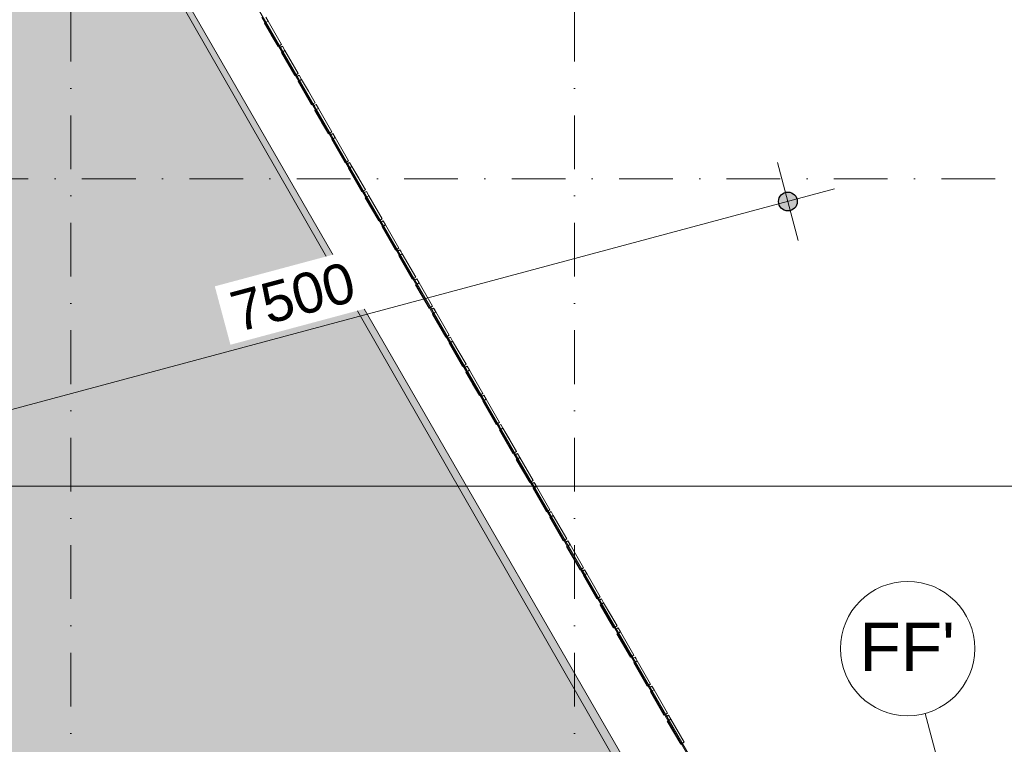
# Model space of a CAD drawing. Header units: millimetres. Extents: x -2530 to 151695, y -8763 to 71774.
# Tile 103 of 217: x 61909 to 69243, y 49290 to 54684. Entities that reach past the tile are written whole.
import ezdxf

# ---------------------------------------------------------------- set-up
doc = ezdxf.new("R2010")
doc.units = ezdxf.units.MM
doc.linetypes.add('RR_Level', pattern=[800, 400, -200, 0, -200])
for name, color, linetype, lineweight in [('A-____-____-DIMS', 211, 'Continuous', 9), ('A-____-____-DIMS-200', 211, 'Continuous', 9), ('A-FLOR-____-OTLN', 192, 'Continuous', 18), ('A-ROOF-____-OTLN', 132, 'Continuous', 18), ('A-ROOF-____-PATT', 132, 'Continuous', 18), ('A-WALL-____-OTLN', 113, 'Continuous', 18), ('S-GRID-____-IDEN', 1, 'Continuous', 13), ('S-GRID-____-OTLN', 1, 'Continuous', 9)]:
    doc.layers.add(name, color=color, linetype=linetype, lineweight=lineweight)
doc.styles.add('Arial', font='arial.ttf', dxfattribs={"height": 360})
doc.styles.add('Arial_2', font='arial.ttf', dxfattribs={"height": 300})
doc.styles.add('Arial_3', font='arial.ttf', dxfattribs={"height": 500})
doc.dimstyles.new('1_5mm_interne_maten_en_details', dxfattribs={"dimscale": 304.8, "dimtxt": 1.004192, "dimasz": 1.83727, "dimexe": 0.984252, "dimexo": 0.0625, "dimgap": 0.098425, "dimtad": 1, "dimdec": 0, "dimlfac": 304.8, "dimzin": 0, "dimdsep": 46, "dimtxsty": 'Arial_2', "dimblk1": 'DOTSMALL', "dimblk2": 'DOTSMALL', "dimsah": 1, "dimcen": 0.09, "dimdle": 1.181102, "dimazin": 0, "dimtfac": 1, "dimtdec": 4, "dimtix": 1, "dimtmove": 0, "dimatfit": 3, "dimfxl": 0.003229, "dimfxlon": 1, "dimtvp": 1, "dimtfill": 1, "dimtolj": 1, "dimtzin": 0, "dimlwd": 13, "dimlwe": 13, "dimarcsym": 2})
doc.dimstyles.new('2_5mm_totaalmaatvoering', dxfattribs={"dimscale": 304.8, "dimtxt": 1.673654, "dimasz": 1.83727, "dimexe": 1.312336, "dimexo": 0.0625, "dimgap": 0.164042, "dimtad": 1, "dimdec": 0, "dimlfac": 304.8, "dimzin": 0, "dimdsep": 46, "dimtxsty": 'Arial_3', "dimblk1": 'DOTSMALL', "dimblk2": 'DOTSMALL', "dimsah": 1, "dimcen": 0.09, "dimdle": 1.64042, "dimazin": 0, "dimtfac": 1, "dimtdec": 4, "dimtix": 1, "dimtmove": 0, "dimatfit": 3, "dimfxl": 0.004306, "dimfxlon": 1, "dimtvp": 1, "dimtfill": 1, "dimtolj": 1, "dimtzin": 0, "dimlwd": 13, "dimlwe": 13, "dimarcsym": 2})

# ---------------------------------------------------------------- blocks, each defined once
blk = doc.blocks.new('027_Gilde - ATC_FacadeModel_rvt-1-plot_V1 Copy 1')
at = {"layer": 'A-ROOF-____-PATT', "lineweight": 9}
h = blk.add_hatch(dxfattribs=at)
h.set_pattern_fill('FP_1', color=8, style=0, pattern_type=2)
h.set_pattern_definition([(0, (0, 0), (812.8, 203.2), [67.056, -542.544, 67.056, -542.544, -3251.2]), (0, (0, 0), (812.8, 203.2), [-1219.2, 67.056, -1152.144, 67.056, -542.544, -1422.4]), (0, (0, 0), (812.8, 203.2), [-3048, 67.056, -339.344, 67.056, -948.944]), (120, (304.8, 101.6), (-582.37636, 602.30545), [67.056, -542.544, 67.056, -542.544, -3251.2]), (120, (304.8, 101.6), (-582.37636, 602.30545), [-1219.2, 67.056, -1152.144, 67.056, -542.544, -1422.4]), (120, (304.8, 101.6), (-582.37636, 602.30545), [-3048, 67.056, -339.344, 67.056, -948.944]), (240, (406.4, 508), (-230.42364, -805.50545), [67.056, -542.544, 67.056, -542.544, -3251.2]), (240, (406.4, 508), (-230.42364, -805.50545), [-1219.2, 67.056, -1152.144, 67.056, -542.544, -1422.4]), (240, (406.4, 508), (-230.42364, -805.50545), [-3048, 67.056, -339.344, 67.056, -948.944])])
h.paths.add_polyline_path([(31820.7, 30107), (31919, 30175.7), (31941.5, 30175.4), (31941.5, 30229.1), (31938.7, 30229.1), (31938.2, 30213.9), (31820.7, 30128.3)])
h.paths.add_polyline_path([(31904, 33348.8), (31904, 33365.8), (31880.6, 33348.8)])
h.paths.add_polyline_path([(28810, 26426), (31941.5, 26426), (31939.4, 26583.9), (31938.8, 26566.2), (31752.3, 26430.3), (31721.2, 26429.9), (31727, 26593.4), (31915.3, 26730.6), (31941.5, 26730.6), (31939.9, 26882.9), (31938.8, 26851.6), (31755, 26719.6), (31726.6, 26719), (31732, 26882.3), (31915.2, 27015.8), (31941.5, 27015.8), (31939.8, 27164.1), (31938.8, 27133.3), (31760.1, 27005.1), (31732, 27004.6), (31737.5, 27167.8), (31904, 27289.2), (31904, 27385.8), (31766.8, 27286.8), (31737.3, 27286.4), (31742.9, 27449.5), (31904, 27566.9), (31904, 27659.8), (31770.9, 27564.6), (31742.5, 27566), (31748, 27727.2), (31904, 27840.8), (31904, 27930.1), (31775.8, 27838.6), (31747.6, 27838.3), (31752.9, 28000.9), (31904, 28111), (31904, 28196.6), (31781.1, 28108.8), (31752.7, 28108.6), (31758, 28271.1), (31902, 28376), (31904, 28377.4), (31904, 28459.6), (31786.1, 28375.4), (31757.7, 28375.2), (31763, 28537.5), (31904, 28640.3), (31904, 28719), (31791.1, 28638.3), (31762.6, 28638.2), (31767.9, 28800.4), (31915.4, 28907.4), (31941.5, 28907.4), (31939.6, 29024.1), (31938.2, 28980.1), (31795.7, 28877.6), (31766.8, 28877.6), (31773.4, 29080.1), (31915.4, 29183.5), (31941.5, 29183.5), (31940.6, 29308.1), (31938.2, 29232.9), (31802.2, 29133.8), (31771.6, 29133.9), (31778.7, 29336.6), (31915.4, 29436.1), (31941.5, 29436.1), (31940.8, 29561.1), (31938.2, 29482.5), (31805.5, 29386.9), (31776.4, 29387), (31782.9, 29589.2), (31915.3, 29685.6), (31941.5, 29685.6), (31940, 29783.1), (31938.2, 29729.2), (31810.2, 29637), (31781.1, 29637.1), (31787.6, 29839.1), (31915.3, 29932.2), (31941.5, 29932.2), (31940.1, 30030.1), (31938.2, 29973), (31816.2, 29884.1), (31785.7, 29884.3), (31792.2, 30086.2), (31820.7, 30107), (31819.5, 30128.3), (31790.3, 30128.6), (31796.8, 30330.3), (31904, 30408.4), (31904, 30427), (31823.7, 30369.6), (31794.8, 30369.9), (31801.3, 30571.5), (31904, 30646.3), (31904, 30667.6), (31828.5, 30613.5), (31799.4, 30613.9), (31805.9, 30815.3), (31904, 30886.8), (31904, 30912.9), (31833, 30862.2), (31804.1, 30864.2), (31810.5, 31063.9), (31904, 31132), (31904, 31158.2), (31837.3, 31110.9), (31808.7, 31111.3), (31815.2, 31312.5), (31904, 31377.2), (31904, 31403.5), (31842.2, 31359.5), (31813.4, 31361.7), (31819.8, 31561.1), (31904, 31622.4), (31904, 31648.8), (31846.5, 31608.2), (31818, 31610.3), (31824.5, 31809.7), (31904, 31867.7), (31904, 31894.1), (31851.1, 31856.9), (31822.6, 31859), (31829.6, 32058.7), (31904, 32112.9), (31904, 32139.4), (31857.4, 32105.5), (31827.3, 32107.6), (31833.7, 32306.9), (31904, 32358.1), (31904, 32384.7), (31860.7, 32354.2), (31831.9, 32354.8), (31838.4, 32555.5), (31904, 32603.5), (31904, 32630), (31865.3, 32602.8), (31836.6, 32605), (31843, 32804.1), (31904, 32850.7), (31904, 32875.3), (31869.9, 32851.5), (31841.2, 32852.2), (31847.7, 33052.7), (31904, 33093.7), (31904, 33120.6), (31874.6, 33100.1), (31845.9, 33102.5), (31852.3, 33301.3), (31904, 33339), (31904, 33348.8), (31850.4, 33349.6), (31856.9, 33549.9), (31904, 33584.2), (31904, 33611.1), (31883.4, 33597.5), (31855.1, 33598.3), (31861.6, 33798.5), (31904, 33829.4), (31904, 33856.4), (31886.6, 33846.1), (31859.7, 33846.9), (31866.2, 34047.1), (31904, 34074.6), (31904, 34101.7), (31894.4, 34094.7), (31864.3, 34095.6), (31870.8, 34295.7), (31904, 34319.9), (31903.7, 34346.7), (31899, 34343.3), (31869, 34344.2), (31875.4, 34544.3), (31904, 34565.1), (31903.6, 34592), (31873.6, 34592.9), (31880.1, 34792.9), (31904, 34810.3), (31904, 34840.7), (31878.2, 34841.5), (31884.7, 35041.5), (31904, 35055.6), (31904, 35089.5), (31882.9, 35090.2), (31889.3, 35290.1), (31904, 35300.8), (31904, 35338.3), (31887.5, 35338.8), (31894, 35538.7), (31904, 35546.1), (31904, 35587), (31892.1, 35587.4), (31898.6, 35787.4), (31904, 35791.3), (31904, 35835.8), (31896.7, 35836), (31902.8, 36084.6), (31901.3, 36084.7), (31904, 36230.5), (31906, 36396.4), (31908, 36396.4), (31914.7, 36534.9), (31941.5, 36534.9), (31941.5, 36556.6), (68703.5, 46406.9), (67790.9, 46651.5), (55298.2, 68425), (28741.5, 68425), (28741.5, 26426)])
h.paths.add_polyline_path([(31760.3, 28456.5), (31760.3, 28456.5), (31760.3, 28485.9)])
h.paths.add_polyline_path([(31934, 28729.1), (31941.5, 28729.1), (31940.5, 28794.1), (31938.9, 28744.4), (31919, 28729.1)])
h.paths.add_polyline_path([(31940.6, 36396.4), (31941.5, 36396.4), (31940.3, 36396.4)])
h.paths.add_polyline_path([(33146.8, 41324.8), (33009.7, 41332.9), (32873.8, 41353.5), (32731.2, 41389.7), (32610.6, 41431.5), (32485.5, 41488.2), (32366.1, 41556.1), (32253.3, 41634.7), (32148.3, 41723.2), (32051.8, 41821), (31964.6, 41927.2), (31887.5, 42041), (31821.2, 42161.3), (31766.1, 42287.1), (31722.8, 42417.5), (31691.6, 42551.3), (31672.8, 42687.4), (31666.5, 42824.7), (31666.5, 62696.2), (31672.2, 62827), (31689.3, 62956.7), (31717.6, 63084.5), (31756.9, 63209.3), (31807, 63330.2), (31867.4, 63446.2), (31937.8, 63556.6), (32017.4, 63660.4), (32105.8, 63756.9), (32213.2, 63853.7), (32306.1, 63925), (32416.5, 63995.3), (32532.6, 64055.7), (32653.5, 64105.8), (32778.3, 64145.1), (32906, 64173.4), (33035.7, 64190.5), (33166.5, 64196.2), (52045.1, 64196.2), (52175.8, 64190.5), (52305.6, 64173.4), (52433.3, 64145.1), (52558.1, 64105.8), (52679, 64055.7), (52795.1, 63995.3), (52905.4, 63925), (53009.2, 63845.3), (53105.7, 63757), (53194.1, 63660.5), (53273.8, 63556.7), (53344.1, 63446.3), (60751.9, 50618.2), (60815, 50496.2), (60866.8, 50368.9), (60906.7, 50237.4), (60934.4, 50102.9), (60949.7, 49966.3), (60952.4, 49828.9), (60942.5, 49691.9), (60920.1, 49556.3), (60885.4, 49423.4), (60838.7, 49294.1), (60780.4, 49169.7), (60710.9, 49051.2), (60630.9, 48939.5), (60535.5, 48830.3), (60441.9, 48740.4), (60334.6, 48654.6), (60219.8, 48579), (60098.7, 48514.2), (59972.1, 48460.8), (59841.1, 48419.2), (33554.7, 41375.8), (33420.5, 41346.4), (33284.2, 41329.3)])
at = {"layer": 'A-FLOR-____-OTLN', "color": 210}
for p, q in [((61246.7, 58993.7), (68173, 46999.4)), ((63712.7, 54703.3), (63987.6, 54227.3)), ((63987.6, 54227.3), (64237.6, 53794.4)), ((64237.6, 53794.4), (64737.5, 52928.7)), ((64737.5, 52928.7), (64987.5, 52495.8)), ((64987.5, 52495.8), (65462.5, 51673.3)), ((65462.5, 51673.3), (65587.4, 51456.9)), ((65587.4, 51456.9), (65862.3, 50980.8)), ((65862.3, 50980.8), (66087.4, 50591.1)), ((66087.4, 50591.1), (66212.3, 50374.7)), ((66212.3, 50374.7), (66612.2, 49682.2)), ((66612.2, 49682.2), (67237.1, 48600.1))]:
    blk.add_line(p, q, dxfattribs=at)
at = {"layer": 'A-ROOF-____-OTLN', "color": 210}
blk.add_line((67790.9, 46651.5), (55298.2, 68425), dxfattribs=at)
at = {"layer": 'A-WALL-____-OTLN', "color": 210}
for p, q in [((67585.8, 47146.4), (55298.2, 68425)), ((63712.7, 54703.3), (63987.6, 54227.3)), ((63733.3, 54657.6), (63746.3, 54665.1)), ((63733.3, 54657.6), (63746.3, 54665.1)), ((63733.3, 54657.6), (63783.4, 54571)), ((63733.3, 54657.6), (63833.4, 54484.4)), ((63759.3, 54672.6), (63741.6, 54703.4)), ((63759.3, 54672.6), (63746.3, 54665.1)), ((63746.3, 54665.1), (63759.3, 54672.6)), ((63859.4, 54499.4), (63759.3, 54672.6)), ((63759.3, 54672.6), (63809.3, 54586)), ((63833.4, 54484.4), (63783.4, 54571)), ((63859.4, 54499.4), (63809.3, 54586)), ((63833.4, 54484.4), (63846.4, 54491.9)), ((63833.4, 54484.4), (63846.4, 54491.9)), ((63859.4, 54499.4), (63846.4, 54491.9)), ((63846.4, 54491.9), (63859.4, 54499.4)), ((63866.6, 54486.9), (63853.6, 54479.4)), ((63853.6, 54479.4), (63866.6, 54486.9)), ((63858.3, 54441.2), (63871.3, 54448.7)), ((63858.3, 54441.2), (63871.3, 54448.7)), ((63858.3, 54441.2), (63958.4, 54268)), ((63858.3, 54441.2), (63958.4, 54268)), ((63884.3, 54456.2), (63866.6, 54486.9)), ((63884.3, 54456.2), (63866.6, 54486.9)), ((63884.3, 54456.2), (63871.3, 54448.7)), ((63871.3, 54448.7), (63884.3, 54456.2)), ((63984.3, 54283), (63884.3, 54456.2)), ((63884.3, 54456.2), (63984.3, 54283)), ((63958.4, 54268), (63971.4, 54275.5)), ((63958.4, 54268), (63971.4, 54275.5)), ((63984.3, 54283), (63971.4, 54275.5)), ((63971.4, 54275.5), (63984.3, 54283)), ((63991.6, 54270.3), (63978.6, 54262.8)), ((63978.6, 54262.8), (63991.6, 54270.3)), ((64009.3, 54239.8), (63991.6, 54270.3)), ((63991.6, 54270.3), (64000.5, 54255)), ((63983.3, 54224.8), (63996.3, 54232.3)), ((63983.3, 54224.8), (63996.3, 54232.3)), ((63983.3, 54224.8), (64033.3, 54138.1)), ((63983.3, 54224.8), (64033.3, 54138.1)), ((63987.6, 54227.3), (64237.6, 53794.4)), ((64009.3, 54239.8), (63996.3, 54232.3)), ((63996.3, 54232.3), (64009.3, 54239.8)), ((64009.3, 54239.8), (64000.5, 54255)), ((64009.3, 54239.8), (64059.3, 54153.2)), ((64009.3, 54239.8), (64059.3, 54153.2)), ((64083.3, 54051.5), (64033.3, 54138.1)), ((64033.3, 54138.1), (64083.3, 54051.5)), ((64109.3, 54066.5), (64059.3, 54153.2)), ((64109.3, 54066.5), (64059.3, 54153.2)), ((64083.3, 54051.5), (64096.3, 54059)), ((64083.3, 54051.5), (64096.3, 54059)), ((64109.3, 54066.5), (64096.3, 54059)), ((64096.3, 54059), (64109.3, 54066.5)), ((64116.7, 54053.8), (64103.7, 54046.3)), ((64103.7, 54046.3), (64116.7, 54053.8)), ((64134.3, 54023.3), (64116.7, 54053.8)), ((64134.3, 54023.3), (64116.7, 54053.8)), ((64108.3, 54008.3), (64121.3, 54015.8)), ((64108.3, 54008.3), (64121.3, 54015.8)), ((64108.3, 54008.3), (64158.3, 53921.7)), ((64108.3, 54008.3), (64208.3, 53835.1)), ((64134.3, 54023.3), (64121.3, 54015.8)), ((64121.3, 54015.8), (64134.3, 54023.3)), ((64234.3, 53850.1), (64134.3, 54023.3)), ((64134.3, 54023.3), (64184.3, 53936.7)), ((64208.3, 53835.1), (64158.3, 53921.7)), ((64234.3, 53850.1), (64184.3, 53936.7)), ((64208.3, 53835.1), (64221.3, 53842.6)), ((64208.3, 53835.1), (64221.3, 53842.6)), ((64234.3, 53850.1), (64221.3, 53842.6)), ((64221.3, 53842.6), (64234.3, 53850.1)), ((64241.7, 53837.2), (64228.7, 53829.7)), ((64228.7, 53829.7), (64241.7, 53837.2)), ((64259.2, 53806.9), (64241.7, 53837.2)), ((64259.2, 53806.9), (64241.7, 53837.2)), ((64233.3, 53791.9), (64246.3, 53799.4)), ((64233.3, 53791.9), (64246.3, 53799.4)), ((64233.3, 53791.9), (64333.3, 53618.7)), ((64233.3, 53791.9), (64333.3, 53618.7)), ((64237.6, 53794.4), (64737.5, 52928.7)), ((64259.2, 53806.9), (64246.3, 53799.4)), ((64246.3, 53799.4), (64259.2, 53806.9)), ((64359.3, 53633.7), (64259.2, 53806.9)), ((64259.2, 53806.9), (64359.3, 53633.7)), ((64333.3, 53618.7), (64346.3, 53626.2)), ((64333.3, 53618.7), (64346.3, 53626.2)), ((64359.3, 53633.7), (64346.3, 53626.2)), ((64346.3, 53626.2), (64359.3, 53633.7)), ((64366.8, 53620.7), (64353.8, 53613.2)), ((64353.8, 53613.2), (64366.8, 53620.7)), ((64384.2, 53590.5), (64366.8, 53620.7)), ((64358.2, 53575.5), (64371.2, 53583)), ((64358.2, 53575.5), (64371.2, 53583)), ((64358.2, 53575.5), (64408.3, 53488.9)), ((64358.2, 53575.5), (64458.3, 53402.2)), ((64384.2, 53590.5), (64371.2, 53583)), ((64371.2, 53583), (64384.2, 53590.5)), ((64484.3, 53417.2), (64384.2, 53590.5)), ((64384.2, 53590.5), (64434.2, 53503.9)), ((64458.3, 53402.2), (64408.3, 53488.9)), ((64484.3, 53417.2), (64434.2, 53503.9)), ((64458.3, 53402.2), (64471.3, 53409.7)), ((64458.3, 53402.2), (64471.3, 53409.7)), ((64484.3, 53417.2), (64471.3, 53409.7)), ((64471.3, 53409.7), (64484.3, 53417.2)), ((64491.8, 53404.2), (64478.8, 53396.7)), ((64478.8, 53396.7), (64491.8, 53404.2)), ((64509.2, 53374), (64491.8, 53404.2)), ((64509.2, 53374), (64491.8, 53404.2)), ((64483.2, 53359), (64496.2, 53366.5)), ((64483.2, 53359), (64496.2, 53366.5)), ((64483.2, 53359), (64583.3, 53185.8)), ((64483.2, 53359), (64583.3, 53185.8)), ((64509.2, 53374), (64496.2, 53366.5)), ((64496.2, 53366.5), (64509.2, 53374)), ((64609.2, 53200.8), (64509.2, 53374)), ((64509.2, 53374), (64609.2, 53200.8)), ((64583.3, 53185.8), (64596.3, 53193.3)), ((64583.3, 53185.8), (64596.3, 53193.3)), ((64609.2, 53200.8), (64596.3, 53193.3)), ((64596.3, 53193.3), (64609.2, 53200.8)), ((64616.9, 53187.6), (64603.9, 53180.1)), ((64603.9, 53180.1), (64616.9, 53187.6)), ((64634.2, 53157.6), (64616.9, 53187.6)), ((64608.2, 53142.6), (64621.2, 53150.1)), ((64608.2, 53142.6), (64621.2, 53150.1)), ((64608.2, 53142.6), (64658.2, 53056)), ((64608.2, 53142.6), (64708.2, 52969.4)), ((64634.2, 53157.6), (64621.2, 53150.1)), ((64621.2, 53150.1), (64634.2, 53157.6)), ((64734.2, 52984.4), (64634.2, 53157.6)), ((64634.2, 53157.6), (64684.2, 53071)), ((64708.2, 52969.4), (64658.2, 53056)), ((64734.2, 52984.4), (64684.2, 53071)), ((64708.2, 52969.4), (64721.2, 52976.9)), ((64708.2, 52969.4), (64721.2, 52976.9)), ((64734.2, 52984.4), (64721.2, 52976.9)), ((64721.2, 52976.9), (64734.2, 52984.4)), ((64741.9, 52971.1), (64728.9, 52963.6)), ((64728.9, 52963.6), (64741.9, 52971.1)), ((64741.9, 52971.1), (64750.5, 52956.1)), ((64741.9, 52971.1), (64750.5, 52956.1)), ((64759.2, 52941.2), (64750.5, 52956.1)), ((64759.2, 52941.2), (64750.5, 52956.1)), ((64733.2, 52926.2), (64746.2, 52933.7)), ((64733.2, 52926.2), (64746.2, 52933.7)), ((64733.2, 52926.2), (64833.2, 52752.9)), ((64733.2, 52926.2), (64833.2, 52752.9)), ((64737.5, 52928.7), (64987.5, 52495.8)), ((64759.2, 52941.2), (64746.2, 52933.7)), ((64746.2, 52933.7), (64759.2, 52941.2)), ((64859.2, 52768), (64759.2, 52941.2)), ((64759.2, 52941.2), (64859.2, 52768)), ((64833.2, 52752.9), (64846.2, 52760.4)), ((64833.2, 52752.9), (64846.2, 52760.4)), ((64859.2, 52768), (64846.2, 52760.4)), ((64846.2, 52760.4), (64859.2, 52768)), ((64866.9, 52754.6), (64853.9, 52747.1)), ((64853.9, 52747.1), (64866.9, 52754.6)), ((64884.1, 52724.8), (64866.9, 52754.6)), ((64884.1, 52724.8), (64866.9, 52754.6)), ((64858.2, 52709.8), (64871.2, 52717.3)), ((64858.2, 52709.8), (64871.2, 52717.3)), ((64858.2, 52709.8), (64958.2, 52536.5)), ((64858.2, 52709.8), (64958.2, 52536.5)), ((64884.1, 52724.8), (64871.2, 52717.3)), ((64871.2, 52717.3), (64884.1, 52724.8)), ((64984.2, 52551.5), (64884.1, 52724.8)), ((64884.1, 52724.8), (64984.2, 52551.5)), ((64958.2, 52536.5), (64971.2, 52544)), ((64958.2, 52536.5), (64971.2, 52544)), ((64984.2, 52551.5), (64971.2, 52544)), ((64971.2, 52544), (64984.2, 52551.5)), ((64992, 52538), (64979, 52530.5)), ((64979, 52530.5), (64992, 52538)), ((65009.1, 52508.3), (64992, 52538)), ((64992, 52538), (65000.5, 52523.2)), ((65009.1, 52508.3), (64996.1, 52500.8)), ((64996.1, 52500.8), (65009.1, 52508.3)), ((65009.1, 52508.3), (65000.5, 52523.2)), ((65109.2, 52335.1), (65009.1, 52508.3)), ((65009.1, 52508.3), (65059.1, 52421.7)), ((64983.1, 52493.3), (64996.1, 52500.8)), ((64983.1, 52493.3), (64996.1, 52500.8)), ((64983.1, 52493.3), (65033.2, 52406.7)), ((64983.1, 52493.3), (65083.2, 52320.1)), ((64987.5, 52495.8), (65462.5, 51673.3)), ((65083.2, 52320.1), (65033.2, 52406.7)), ((65109.2, 52335.1), (65059.1, 52421.7)), ((65083.2, 52320.1), (65096.2, 52327.6)), ((65083.2, 52320.1), (65096.2, 52327.6)), ((65109.2, 52335.1), (65096.2, 52327.6)), ((65096.2, 52327.6), (65109.2, 52335.1)), ((65117, 52321.5), (65104, 52314)), ((65104, 52314), (65117, 52321.5)), ((65134.1, 52291.9), (65117, 52321.5)), ((65134.1, 52291.9), (65117, 52321.5)), ((65134.1, 52291.9), (65121.1, 52284.4)), ((65121.1, 52284.4), (65134.1, 52291.9)), ((65234.1, 52118.7), (65134.1, 52291.9)), ((65134.1, 52291.9), (65234.1, 52118.7)), ((65108.1, 52276.9), (65121.1, 52284.4)), ((65108.1, 52276.9), (65121.1, 52284.4)), ((65108.1, 52276.9), (65208.2, 52103.7)), ((65108.1, 52276.9), (65208.2, 52103.7)), ((65208.2, 52103.7), (65221.2, 52111.2)), ((65208.2, 52103.7), (65221.2, 52111.2)), ((65234.1, 52118.7), (65221.2, 52111.2)), ((65221.2, 52111.2), (65234.1, 52118.7)), ((65242.1, 52104.9), (65229.1, 52097.4)), ((65229.1, 52097.4), (65242.1, 52104.9)), ((65233.1, 52060.5), (65246.1, 52068)), ((65233.1, 52060.5), (65246.1, 52068)), ((65259.1, 52075.5), (65242.1, 52104.9)), ((65259.1, 52075.5), (65242.1, 52104.9)), ((65259.1, 52075.5), (65246.1, 52068)), ((65246.1, 52068), (65259.1, 52075.5)), ((65359.1, 51902.2), (65259.1, 52075.5)), ((65259.1, 52075.5), (65309.1, 51988.8)), ((65233.1, 52060.5), (65283.1, 51973.8)), ((65233.1, 52060.5), (65333.1, 51887.2)), ((65333.1, 51887.2), (65283.1, 51973.8)), ((65359.1, 51902.2), (65309.1, 51988.8)), ((65333.1, 51887.2), (65346.1, 51894.7)), ((65333.1, 51887.2), (65346.1, 51894.7)), ((65359.1, 51902.2), (65346.1, 51894.7)), ((65346.1, 51894.7), (65359.1, 51902.2)), ((65367.1, 51888.4), (65354.1, 51880.9)), ((65354.1, 51880.9), (65367.1, 51888.4)), ((65358.1, 51844), (65371.1, 51851.5)), ((65358.1, 51844), (65371.1, 51851.5)), ((65384.1, 51859), (65367.1, 51888.4)), ((65384.1, 51859), (65367.1, 51888.4)), ((65384.1, 51859), (65371.1, 51851.5)), ((65371.1, 51851.5), (65384.1, 51859)), ((65484.1, 51685.8), (65384.1, 51859)), ((65384.1, 51859), (65434.1, 51772.4)), ((65358.1, 51844), (65408.1, 51757.4)), ((65358.1, 51844), (65458.1, 51670.8)), ((65458.1, 51670.8), (65408.1, 51757.4)), ((65484.1, 51685.8), (65434.1, 51772.4)), ((65458.1, 51670.8), (65471.1, 51678.3)), ((65458.1, 51670.8), (65471.1, 51678.3)), ((65462.5, 51673.3), (65587.4, 51456.9)), ((65484.1, 51685.8), (65471.1, 51678.3)), ((65471.1, 51678.3), (65484.1, 51685.8)), ((65492.1, 51671.9), (65479.2, 51664.4)), ((65479.2, 51664.4), (65492.1, 51671.9)), ((65483.1, 51627.6), (65496.1, 51635.1)), ((65483.1, 51627.6), (65496.1, 51635.1)), ((65509.1, 51642.6), (65492.1, 51671.9)), ((65509.1, 51642.6), (65492.1, 51671.9)), ((65509.1, 51642.6), (65496.1, 51635.1)), ((65496.1, 51635.1), (65509.1, 51642.6)), ((65609.1, 51469.4), (65509.1, 51642.6)), ((65509.1, 51642.6), (65559.1, 51556)), ((65483.1, 51627.6), (65533.1, 51541)), ((65483.1, 51627.6), (65583.1, 51454.4)), ((65609.1, 51469.4), (65559.1, 51556)), ((65583.1, 51454.4), (65533.1, 51541)), ((65583.1, 51454.4), (65596.1, 51461.9)), ((65583.1, 51454.4), (65596.1, 51461.9)), ((65587.4, 51456.9), (65862.3, 50980.8)), ((65609.1, 51469.4), (65596.1, 51461.9)), ((65596.1, 51461.9), (65609.1, 51469.4)), ((65617.2, 51455.3), (65604.2, 51447.8)), ((65604.2, 51447.8), (65617.2, 51455.3)), ((65608, 51411.2), (65621, 51418.7)), ((65608, 51411.2), (65621, 51418.7)), ((65608, 51411.2), (65708.1, 51237.9)), ((65608, 51411.2), (65708.1, 51237.9)), ((65634, 51426.2), (65617.2, 51455.3)), ((65634, 51426.2), (65617.2, 51455.3)), ((65634, 51426.2), (65621, 51418.7)), ((65621, 51418.7), (65634, 51426.2)), ((65734.1, 51252.9), (65634, 51426.2)), ((65634, 51426.2), (65734.1, 51252.9)), ((65708.1, 51237.9), (65721.1, 51245.4)), ((65708.1, 51237.9), (65721.1, 51245.4)), ((65734.1, 51252.9), (65721.1, 51245.4)), ((65721.1, 51245.4), (65734.1, 51252.9)), ((65742.2, 51238.8), (65729.2, 51231.3)), ((65729.2, 51231.3), (65742.2, 51238.8)), ((65733, 51194.7), (65746, 51202.2)), ((65733, 51194.7), (65746, 51202.2)), ((65733, 51194.7), (65833.1, 51021.5)), ((65733, 51194.7), (65833.1, 51021.5)), ((65759, 51209.7), (65742.2, 51238.8)), ((65742.2, 51238.8), (65750.6, 51224.3)), ((65759, 51209.7), (65746, 51202.2)), ((65746, 51202.2), (65759, 51209.7)), ((65759, 51209.7), (65750.6, 51224.3)), ((65859, 51036.5), (65759, 51209.7)), ((65759, 51209.7), (65859, 51036.5)), ((65833.1, 51021.5), (65846.1, 51029)), ((65833.1, 51021.5), (65846.1, 51029)), ((65859, 51036.5), (65846.1, 51029)), ((65846.1, 51029), (65859, 51036.5)), ((65867.3, 51022.3), (65854.3, 51014.8)), ((65854.3, 51014.8), (65867.3, 51022.3)), ((65858, 50978.3), (65871, 50985.8)), ((65858, 50978.3), (65871, 50985.8)), ((65858, 50978.3), (65958, 50805.1)), ((65858, 50978.3), (65958, 50805.1)), ((65862.3, 50980.8), (66087.4, 50591.1)), ((65867.3, 51022.3), (65875.6, 51007.8)), ((65867.3, 51022.3), (65875.6, 51007.8)), ((65884, 50993.3), (65871, 50985.8)), ((65871, 50985.8), (65884, 50993.3)), ((65884, 50993.3), (65875.6, 51007.8)), ((65884, 50993.3), (65875.6, 51007.8)), ((65984, 50820.1), (65884, 50993.3)), ((65884, 50993.3), (65984, 50820.1)), ((65958, 50805.1), (65971, 50812.6)), ((65958, 50805.1), (65971, 50812.6)), ((65984, 50820.1), (65971, 50812.6)), ((65971, 50812.6), (65984, 50820.1)), ((65992.3, 50805.7), (65979.3, 50798.2)), ((65979.3, 50798.2), (65992.3, 50805.7)), ((65983, 50761.9), (65996, 50769.4)), ((65983, 50761.9), (65996, 50769.4)), ((65983, 50761.9), (66083, 50588.6)), ((65983, 50761.9), (66083, 50588.6)), ((66009, 50776.9), (65992.3, 50805.7)), ((65992.3, 50805.7), (66000.6, 50791.3)), ((66009, 50776.9), (65996, 50769.4)), ((65996, 50769.4), (66009, 50776.9)), ((66009, 50776.9), (66000.6, 50791.3)), ((66109, 50603.7), (66009, 50776.9)), ((66009, 50776.9), (66109, 50603.7)), ((66109, 50603.7), (66096, 50596.1)), ((66096, 50596.1), (66109, 50603.7)), ((66083, 50588.6), (66096, 50596.1)), ((66083, 50588.6), (66096, 50596.1)), ((66087.4, 50591.1), (66212.3, 50374.7)), ((66117.4, 50589.2), (66104.4, 50581.7)), ((66104.4, 50581.7), (66117.4, 50589.2)), ((66108, 50545.4), (66121, 50553)), ((66108, 50545.4), (66121, 50553)), ((66108, 50545.4), (66208, 50372.2)), ((66108, 50545.4), (66208, 50372.2)), ((66134, 50560.5), (66117.4, 50589.2)), ((66134, 50560.5), (66117.4, 50589.2)), ((66134, 50560.5), (66121, 50553)), ((66121, 50553), (66134, 50560.5)), ((66234, 50387.2), (66134, 50560.5)), ((66134, 50560.5), (66234, 50387.2)), ((66234, 50387.2), (66221, 50379.7)), ((66221, 50379.7), (66234, 50387.2)), ((66208, 50372.2), (66221, 50379.7)), ((66208, 50372.2), (66221, 50379.7)), ((66212.3, 50374.7), (66612.2, 49682.2)), ((66242.4, 50372.7), (66229.4, 50365.2)), ((66229.4, 50365.2), (66242.4, 50372.7)), ((66233, 50329), (66245.9, 50336.5)), ((66233, 50329), (66245.9, 50336.5)), ((66233, 50329), (66283, 50242.4)), ((66233, 50329), (66333, 50155.8)), ((66258.9, 50344), (66242.4, 50372.7)), ((66258.9, 50344), (66245.9, 50336.5)), ((66245.9, 50336.5), (66258.9, 50344)), ((66359, 50170.8), (66258.9, 50344)), ((66258.9, 50344), (66309, 50257.4)), ((66333, 50155.8), (66283, 50242.4)), ((66359, 50170.8), (66309, 50257.4)), ((66333, 50155.8), (66346, 50163.3)), ((66333, 50155.8), (66346, 50163.3)), ((66359, 50170.8), (66346, 50163.3)), ((66346, 50163.3), (66359, 50170.8)), ((66367.4, 50156.1), (66354.5, 50148.6)), ((66354.5, 50148.6), (66367.4, 50156.1)), ((66357.9, 50112.6), (66370.9, 50120.1)), ((66357.9, 50112.6), (66370.9, 50120.1)), ((66357.9, 50112.6), (66458, 49939.4)), ((66357.9, 50112.6), (66458, 49939.4)), ((66383.9, 50127.6), (66367.4, 50156.1)), ((66383.9, 50127.6), (66367.4, 50156.1)), ((66383.9, 50127.6), (66370.9, 50120.1)), ((66370.9, 50120.1), (66383.9, 50127.6)), ((66484, 49954.4), (66383.9, 50127.6)), ((66383.9, 50127.6), (66484, 49954.4)), ((66458, 49939.4), (66471, 49946.9)), ((66458, 49939.4), (66471, 49946.9)), ((66484, 49954.4), (66471, 49946.9)), ((66471, 49946.9), (66484, 49954.4)), ((66492.5, 49939.6), (66479.5, 49932.1)), ((66479.5, 49932.1), (66492.5, 49939.6)), ((66482.9, 49896.2), (66495.9, 49903.7)), ((66482.9, 49896.2), (66495.9, 49903.7)), ((66482.9, 49896.2), (66532.9, 49809.5)), ((66482.9, 49896.2), (66532.9, 49809.5)), ((66492.5, 49939.6), (66500.7, 49925.4)), ((66492.5, 49939.6), (66500.7, 49925.4)), ((66508.9, 49911.2), (66495.9, 49903.7)), ((66495.9, 49903.7), (66508.9, 49911.2)), ((66508.9, 49911.2), (66500.7, 49925.4)), ((66508.9, 49911.2), (66500.7, 49925.4)), ((66508.9, 49911.2), (66558.9, 49824.5)), ((66508.9, 49911.2), (66558.9, 49824.5)), ((66583, 49722.9), (66532.9, 49809.5)), ((66532.9, 49809.5), (66583, 49722.9)), ((66608.9, 49737.9), (66558.9, 49824.5)), ((66608.9, 49737.9), (66558.9, 49824.5)), ((66583, 49722.9), (66595.9, 49730.4)), ((66583, 49722.9), (66595.9, 49730.4)), ((66608.9, 49737.9), (66595.9, 49730.4)), ((66595.9, 49730.4), (66608.9, 49737.9)), ((66617.5, 49723), (66604.5, 49715.5)), ((66604.5, 49715.5), (66617.5, 49723)), ((66633.9, 49694.7), (66617.5, 49723)), ((66633.9, 49694.7), (66617.5, 49723)), ((66607.9, 49679.7), (66620.9, 49687.2)), ((66607.9, 49679.7), (66620.9, 49687.2)), ((66607.9, 49679.7), (66707.9, 49506.5)), ((66607.9, 49679.7), (66707.9, 49506.5)), ((66612.2, 49682.2), (67237.1, 48600.1)), ((66633.9, 49694.7), (66620.9, 49687.2)), ((66620.9, 49687.2), (66633.9, 49694.7)), ((66733.9, 49521.5), (66633.9, 49694.7)), ((66633.9, 49694.7), (66733.9, 49521.5)), ((66707.9, 49506.5), (66720.9, 49514)), ((66707.9, 49506.5), (66720.9, 49514)), ((66733.9, 49521.5), (66720.9, 49514)), ((66720.9, 49514), (66733.9, 49521.5)), ((66742.6, 49506.5), (66729.6, 49499)), ((66729.6, 49499), (66742.6, 49506.5)), ((66758.9, 49478.3), (66742.6, 49506.5)), ((66758.9, 49478.3), (66742.6, 49506.5)), ((66732.9, 49463.3), (66745.9, 49470.8)), ((66732.9, 49463.3), (66745.9, 49470.8)), ((66732.9, 49463.3), (66832.9, 49290.1)), ((66732.9, 49463.3), (66832.9, 49290.1)), ((66758.9, 49478.3), (66745.9, 49470.8)), ((66745.9, 49470.8), (66758.9, 49478.3)), ((66858.9, 49305.1), (66758.9, 49478.3)), ((66758.9, 49478.3), (66858.9, 49305.1)), ((66832.9, 49290.1), (66845.9, 49297.6)), ((66832.9, 49290.1), (66845.9, 49297.6)), ((66858.9, 49305.1), (66845.9, 49297.6)), ((66845.9, 49297.6), (66858.9, 49305.1))]:
    blk.add_line(p, q, dxfattribs=at)
blk = doc.blocks.new('Grid - r_2_5mm-300571-plot_V1 Copy 1')
at = {"layer": 'S-GRID-____-IDEN'}
blk.add_circle((0, 0), 2.5, dxfattribs=at)
blk = doc.blocks.new('DIMBLOCK1-plot_V1 Copy 1')
at = {"layer": 'A-____-____-DIMS-200', "lineweight": 25}
h = blk.add_hatch(color=256, dxfattribs=at)
edge = h.paths.add_edge_path()
edge.add_arc((67631.1, 53331.1), 70, 0, 360)
h = blk.add_hatch(color=256, dxfattribs=at)
edge = h.paths.add_edge_path()
edge.add_arc((60386.7, 51389.9), 70, 0, 360)
at = {"layer": 'A-____-____-DIMS-200', "lineweight": 13}
for p, q in [((67708.7, 53041.3), (67553.5, 53620.9)), ((67978.8, 53424.3), (60386.7, 51389.9)), ((67631.1, 53331.1), (67708.7, 53041.3)), ((60464.3, 51100.2), (60309, 51679.7)), ((60386.7, 51389.9), (60464.3, 51100.2))]:
    blk.add_line(p, q, dxfattribs=at)
at = {"layer": 'A-____-____-DIMS-200', "lineweight": 25}
for centre in [(67631.1, 53331.1), (60386.7, 51389.9)]:
    blk.add_circle(centre, 70, dxfattribs=at)
at = {"layer": 'A-____-____-DIMS-200', "color": 0, "lineweight": 13, "insert": (63454.6, 52646.2), "char_height": 300, "width": 1107.531, "attachment_point": 1, "rotation": 15, "line_spacing_factor": 0.941778, "style": 'Arial_2', "bg_fill": 3, "box_fill_scale": 1.25, "bg_fill_color": 256, "bg_fill_true_color": 13158600, "bg_fill_transparency": 0}
blk.add_mtext('7500', dxfattribs=at)
blk = doc.blocks.new('_DotSmall')
at = {"color": 0, "linetype": 'ByBlock', "const_width": 0.5}
blk.add_lwpolyline([(-0.0625, 0, 1), (0.0625, 0, 1)], format="xyb", close=True, dxfattribs=at)
blk = doc.blocks.new('DIMBLOCK48-plot_V1 Copy 1')
at = {"layer": 'A-____-____-DIMS-200', "lineweight": 25}
h = blk.add_hatch(color=256, dxfattribs=at)
edge = h.paths.add_edge_path()
edge.add_arc((31904, 51211.9), 70, 0, 360)
h = blk.add_hatch(color=256, dxfattribs=at)
edge = h.paths.add_edge_path()
edge.add_arc((69543.3, 51211.9), 70, 0, 360)
at = {"layer": 'A-____-____-DIMS-200', "lineweight": 13}
for p, q in [((31904, 50811.9), (31904, 51611.9)), ((69543.3, 50811.9), (69543.3, 51611.9)), ((31404, 51211.9), (69543.3, 51211.9)), ((31904, 51211.9), (31904, 50811.9)), ((69543.3, 51211.9), (69543.3, 50811.9))]:
    blk.add_line(p, q, dxfattribs=at)
at = {"layer": 'A-____-____-DIMS-200', "lineweight": 25}
for centre in [(31904, 51211.9), (69543.3, 51211.9)]:
    blk.add_circle(centre, 70, dxfattribs=at)
at = {"layer": 'A-____-____-DIMS-200', "color": 0, "lineweight": 13, "insert": (49762.2, 51911), "char_height": 500, "width": 2307.356, "attachment_point": 1, "line_spacing_factor": 0.941778, "style": 'Arial_3', "bg_fill": 3, "box_fill_scale": 1.25, "bg_fill_color": 256, "bg_fill_true_color": 13158600, "bg_fill_transparency": 0}
blk.add_mtext('37639', dxfattribs=at)

msp = doc.modelspace()

# ---------------------------------------------------------------- hatches: boundary and pattern name
at = {"layer": 'A-FLOR-____-OTLN', "lineweight": 5}
h = msp.add_hatch(color=10, dxfattribs=at)
h.paths.add_polyline_path([(34330.0301, 16920.83), (34330.0301, 16936.5369), (34104.9485, 16934.8954), (34104.9485, 16920.829), (34273.7699, 16920.829)])
h.paths.add_polyline_path([(32435.7946, 16920.8579), (32435.7946, 16936.5369), (32381.8514, 16935.4731), (32381.8514, 16920.8575), (32394.299, 16920.8614)])
h.paths.add_polyline_path([(91905.2096, 13008.0858), (77238.7235, 16936.169), (34812.5774, 16936.1689), (34812.5774, 16906.7657), (34692.5778, 16906.7657), (34692.5778, 16936.5369), (34450.0321, 16934.8902), (34450.0321, 16906.7657), (34330.0301, 16906.775), (34330.0301, 16920.83), (34104.9485, 16920.829), (34104.9485, 16906.775), (33984.9489, 16906.775), (33984.9489, 16936.5369), (33794.4302, 16934.9001), (33794.4302, 16906.775), (33634.4307, 16906.7773), (33634.4307, 16920.844), (33477.8705, 16920.844), (33477.8705, 16906.7797), (33317.871, 16907.3409), (33317.871, 16936.5369), (33175.3401, 16935.8469), (33175.3355, 16906.7855), (33015.3359, 16906.7866), (33015.3381, 16936.5369), (32887.5275, 16936.1689), (32887.5275, 16906.7913), (32727.5303, 16906.7913), (32727.5303, 16936.5369), (32635.794, 16936.1689), (32635.794, 16906.7913), (32435.7946, 16906.7948), (32435.7946, 16920.8579), (32381.8514, 16920.8575), (32381.8514, 16906.7948), (32181.8519, 16906.7948), (32181.8519, 16920.8614), (32149.333, 16920.861), (32149.333, 16906.7983), (31949.3336, 16906.8006), (31949.3336, 16936.8011), (31941.4852, 16934.9285), (31941.4834, 16861.169), (77255.2367, 16861.169), (91722.2613, 13056.203)])
h.paths.add_polyline_path([(34636.3211, 16920.8255), (34636.3257, 16920.8267), (34450.0321, 16920.829)])
h.paths.add_polyline_path([(33634.4307, 16920.8373), (33634.4307, 16936.5369), (33477.8705, 16936.1689), (33477.8705, 16920.844)])
h.paths.add_polyline_path([(32149.333, 16920.861), (32181.8519, 16921.9607), (32181.8519, 16936.5369), (32149.333, 16935.8626), (32149.333, 16921.7985)])
h.paths.add_polyline_path([(67886.3872, 46625.875), (55577.5849, 67938.037), (67790.9135, 46651.4571)])
h.paths.add_polyline_path([(36555, 53500), (39791.4834, 53500), (39791.4834, 53537.5), (39753.9834, 53537.5), (39753.9834, 60962.5), (32328.9834, 60962.5), (32328.9834, 53500), (33392.95, 53500)])

# ---------------------------------------------------------------- linework, layer by layer
at = {"layer": 'S-GRID-____-OTLN', "linetype": 'RR_Level'}
for p, q in [((62291.4834, 70774.2271), (62291.4834, -6763.3674)), ((66041.4834, 70774.2271), (66041.4834, -6763.3674)), ((-34.3191, 53500), (78338.1766, 53500))]:
    msp.add_line(p, q, dxfattribs=at)
at = {"layer": 'S-GRID-____-OTLN'}
msp.add_line((68652.3091, 49519.8882), (68911.1281, 48553.9624), dxfattribs=at)

# ---------------------------------------------------------------- block references
at = {"lineweight": 5}
msp.add_blockref('027_Gilde - ATC_FacadeModel_rvt-1-plot_V1 Copy 1', (0, 0), dxfattribs=at)
at = {"layer": 'S-GRID-____-IDEN', "xscale": 199.9999999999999, "yscale": 199.9999999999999, "zscale": 199.9999999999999, "rotation": 194.9999999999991}
msp.add_blockref('Grid - r_2_5mm-300571-plot_V1 Copy 1', (68522.8996, 50002.8512), dxfattribs=at)

# ---------------------------------------------------------------- texts
at = {"layer": 'S-GRID-____-IDEN', "lineweight": 9, "insert": (68164.8001, 50196.1059), "char_height": 360, "width": 849.78875, "attachment_point": 1, "style": 'Arial'}
msp.add_mtext("FF'", dxfattribs=at)

# ---------------------------------------------------------------- next in the draw order: dimensions: what is measured, and where the dimension line sits
at = {"layer": 'A-____-____-DIMS', "lineweight": 13}
dim = msp.add_linear_dim(base=(60386.6596, 51389.9373), p1=(67708.749, 53041.3024), p2=(60464.3053, 51100.1595), angle=15, dimstyle='1_5mm_interne_maten_en_details', override={"dimpost": '<>', "dimfxl": 7500}, dxfattribs=at)
dim.commit()
dim.dimension.update_dxf_attribs({"geometry": 'DIMBLOCK1-plot_V1 Copy 1', "text_midpoint": (63961.4731, 52537.4392)})

# ---------------------------------------------------------------- next in the draw order: dimensions: what is measured, and where the dimension line sits
dim = msp.add_linear_dim(base=(69543.254, 51211.9095), p1=(31903.9813, 50811.9095), p2=(69543.254, 50811.9095), dimstyle='2_5mm_totaalmaatvoering', override={"dimpost": '<>', "dimfxl": 37639.272706}, dxfattribs=at)
dim.commit()
dim.dimension.update_dxf_attribs({"geometry": 'DIMBLOCK48-plot_V1 Copy 1', "text_midpoint": (50723.6176, 51517.196)})

doc.saveas('drawing.dxf')
